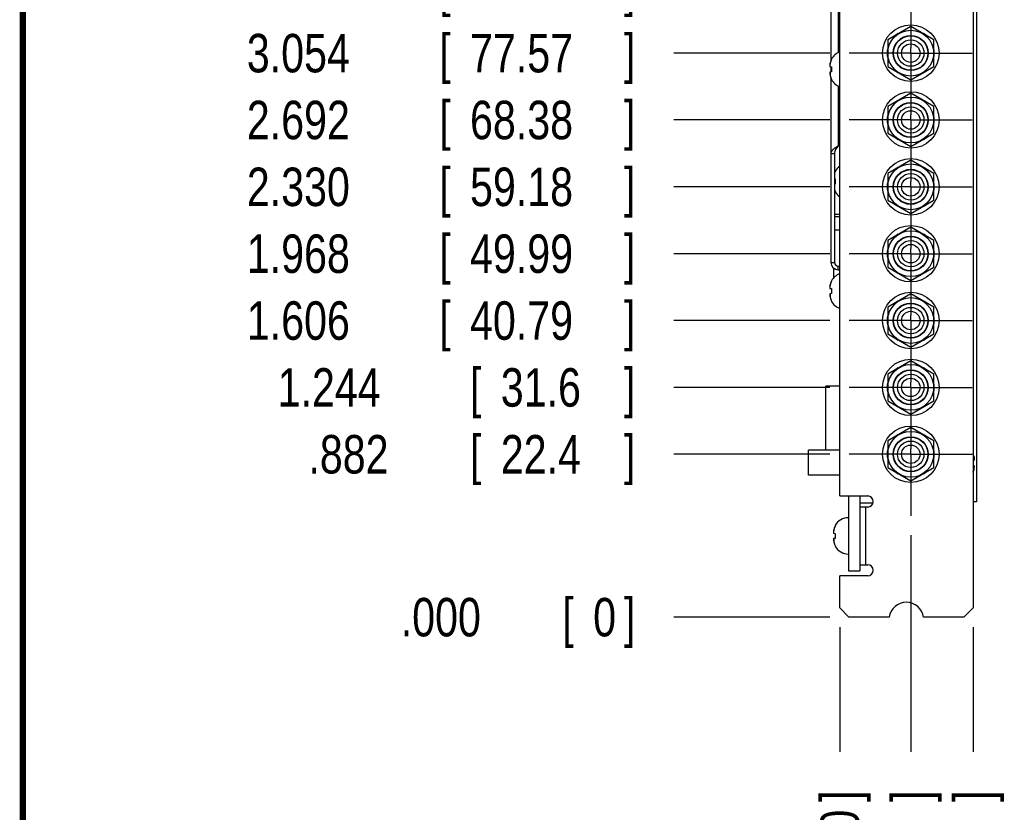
# Model space of a CAD drawing. Header units: inches. Extents: x 0.2 to 16.8, y 0.1 to 10.8.
# Tile 2 of 21: x 0.2 to 3.4, y 3.2 to 5.8. Entities that reach past the tile are written whole.
import ezdxf

# ---------------------------------------------------------------- set-up
doc = ezdxf.new("R2010")
doc.units = ezdxf.units.IN
doc.header["$LTSCALE"] = 0.935
doc.header["$MEASUREMENT"] = 0
doc.linetypes.add('CENTER', pattern=[0.6, 0.375, -0.075, 0.075, -0.075])
doc.layers.get('0').update_dxf_attribs({"linetype": 'CONTINUOUS'})
doc.layers.add('DEFAULT_1', color=7, linetype='CENTER')
doc.layers.add('DIMENSIONS', color=7, linetype='CONTINUOUS')
doc.styles.get("Standard").update_dxf_attribs({"font": 'txt', "width": 0.8})
doc.dimstyles.new('DIMSTYLE_1', dxfattribs={"dimtxt": 0.125, "dimasz": 0.18, "dimexe": 0.18, "dimexo": 0.0625, "dimgap": 0.09, "dimtad": 0, "dimtih": 1, "dimtoh": 1, "dimdec": 3, "dimlfac": 1.666667, "dimzin": 4, "dimdsep": 46, "dimtxsty": 'STANDARD', "dimblk": '_FILLED', "dimblk1": '_FILLED', "dimblk2": '_FILLED', "dimcen": 0.09, "dimadec": 0, "dimazin": 0, "dimtp": 0.001, "dimtm": 0.001, "dimtfac": 1, "dimtdec": 3, "dimtofl": 0, "dimtmove": 0, "dimatfit": 3, "dimldrblk": '_FILLED', "dimfxl": 1, "dimtolj": 1, "dimtzin": 4, "dimarcsym": 0})

# ---------------------------------------------------------------- blocks, each defined once
blk = doc.blocks.new('*D0')
at = {"layer": 'DIMENSIONS', "color": 2, "linetype": 'CONTINUOUS'}
blk.add_line((2.8721, 4.359), (2.3654, 4.359), dxfattribs=at)
at = {"layer": 'DIMENSIONS', "color": 2, "linetype": 'CONTINUOUS', "width": 0.8}
for s, p in [('.882', (1.1779, 4.2965)), ('[', (1.7029, 4.2965)), ('22.4', (1.8029, 4.2965)), (']', (2.2029, 4.2965))]:
    blk.add_text(s, height=0.125, dxfattribs=at).set_placement(p)
blk = doc.blocks.new('_FILLED')
at = {"color": 0, "linetype": 'BYBLOCK'}
blk.add_solid([(0, 0), (-1, 0.174), (-1, -0.174)], dxfattribs=at)
blk = doc.blocks.new('*D1')
at = {"layer": 'DIMENSIONS', "color": 2, "linetype": 'CONTINUOUS'}
blk.add_line((2.8721, 4.5762), (2.3654, 4.5762), dxfattribs=at)
at = {"layer": 'DIMENSIONS', "color": 2, "linetype": 'CONTINUOUS', "width": 0.8}
for s, p in [('1.244', (1.0779, 4.5137)), ('[', (1.7029, 4.5137)), ('31.6', (1.8029, 4.5137)), (']', (2.2029, 4.5137))]:
    blk.add_text(s, height=0.125, dxfattribs=at).set_placement(p)
blk = doc.blocks.new('*D2')
at = {"layer": 'DIMENSIONS', "color": 2, "linetype": 'CONTINUOUS'}
blk.add_line((2.8721, 4.7934), (2.3654, 4.7934), dxfattribs=at)
at = {"layer": 'DIMENSIONS', "color": 2, "linetype": 'CONTINUOUS', "width": 0.8}
for s, p in [('[', (1.6029, 4.7309)), (']', (2.2029, 4.7309)), ('1.606', (0.9779, 4.7309)), ('40.79', (1.7029, 4.7309))]:
    blk.add_text(s, height=0.125, dxfattribs=at).set_placement(p)
blk = doc.blocks.new('*D3')
at = {"layer": 'DIMENSIONS', "color": 2, "linetype": 'CONTINUOUS'}
blk.add_line((2.8721, 5.0106), (2.3654, 5.0106), dxfattribs=at)
at = {"layer": 'DIMENSIONS', "color": 2, "linetype": 'CONTINUOUS', "width": 0.8}
for s, p in [('1.968', (0.9779, 4.9481)), ('[', (1.6029, 4.9481)), ('49.99', (1.7029, 4.9481)), (']', (2.2029, 4.9481))]:
    blk.add_text(s, height=0.125, dxfattribs=at).set_placement(p)
blk = doc.blocks.new('*D4')
at = {"layer": 'DIMENSIONS', "color": 2, "linetype": 'CONTINUOUS'}
blk.add_line((2.8721, 5.2278), (2.3654, 5.2278), dxfattribs=at)
at = {"layer": 'DIMENSIONS', "color": 2, "linetype": 'CONTINUOUS', "width": 0.8}
for s, p in [('2.330', (0.9779, 5.1653)), ('[', (1.6029, 5.1653)), ('59.18', (1.7029, 5.1653)), (']', (2.2029, 5.1653))]:
    blk.add_text(s, height=0.125, dxfattribs=at).set_placement(p)
blk = doc.blocks.new('*D5')
at = {"layer": 'DIMENSIONS', "color": 2, "linetype": 'CONTINUOUS'}
blk.add_line((2.8721, 5.445), (2.3654, 5.445), dxfattribs=at)
at = {"layer": 'DIMENSIONS', "color": 2, "linetype": 'CONTINUOUS', "width": 0.8}
for s, p in [('2.692', (0.9779, 5.3825)), ('[', (1.6029, 5.3825)), ('68.38', (1.7029, 5.3825)), (']', (2.2029, 5.3825))]:
    blk.add_text(s, height=0.125, dxfattribs=at).set_placement(p)
blk = doc.blocks.new('*D6')
at = {"layer": 'DIMENSIONS', "color": 2, "linetype": 'CONTINUOUS'}
blk.add_line((2.8721, 5.6622), (2.3654, 5.6622), dxfattribs=at)
at = {"layer": 'DIMENSIONS', "color": 2, "linetype": 'CONTINUOUS', "width": 0.8}
for s, p in [('3.054', (0.9779, 5.5997)), ('[', (1.6029, 5.5997)), (']', (2.2029, 5.5997)), ('77.57', (1.7029, 5.5997))]:
    blk.add_text(s, height=0.125, dxfattribs=at).set_placement(p)
blk = doc.blocks.new('*D7')
at = {"layer": 'DIMENSIONS', "color": 2, "linetype": 'CONTINUOUS'}
blk.add_line((2.8721, 5.8794), (2.3654, 5.8794), dxfattribs=at)
at = {"layer": 'DIMENSIONS', "color": 2, "linetype": 'CONTINUOUS', "width": 0.8}
for s, p in [('[', (1.6029, 5.8169)), (']', (2.2029, 5.8169)), ('3.416', (0.9779, 5.8169)), ('86.77', (1.7029, 5.8169))]:
    blk.add_text(s, height=0.125, dxfattribs=at).set_placement(p)
blk = doc.blocks.new('*D8')
at = {"layer": 'DIMENSIONS', "color": 2, "linetype": 'CONTINUOUS'}
blk.add_line((2.8721, 6.0966), (2.3654, 6.0966), dxfattribs=at)
at = {"layer": 'DIMENSIONS', "color": 2, "linetype": 'CONTINUOUS', "width": 0.8}
for s, p in [('3.778', (0.9779, 6.0341)), ('[', (1.6029, 6.0341)), ('95.96', (1.7029, 6.0341)), (']', (2.2029, 6.0341))]:
    blk.add_text(s, height=0.125, dxfattribs=at).set_placement(p)
blk = doc.blocks.new('*D9')
at = {"layer": 'DIMENSIONS', "color": 2, "linetype": 'CONTINUOUS'}
blk.add_line((2.8712, 3.8298), (2.3654, 3.8298), dxfattribs=at)
at = {"layer": 'DIMENSIONS', "color": 2, "linetype": 'CONTINUOUS', "width": 0.8}
for s, p in [('[', (2.0029, 3.7673)), (']', (2.2029, 3.7673)), ('.000', (1.4779, 3.7673)), ('0', (2.1029, 3.7673))]:
    blk.add_text(s, height=0.125, dxfattribs=at).set_placement(p)
blk = doc.blocks.new('*D10')
at = {"layer": 'DIMENSIONS', "color": 2, "linetype": 'CONTINUOUS'}
blk.add_line((3.1346, 4.0965), (3.1346, 3.3923), dxfattribs=at)
at = {"layer": 'DIMENSIONS', "color": 2, "linetype": 'CONTINUOUS', "width": 0.8}
for s, p in [(']', (3.1971, 3.2298)), ('9.77', (3.1971, 2.8298)), ('[', (3.1971, 2.7298)), ('.385', (3.1971, 2.2048)), ('9X ', (3.1971, 1.9048))]:
    blk.add_text(s, height=0.125, rotation=90, dxfattribs=at).set_placement(p)
blk = doc.blocks.new('*D11')
at = {"layer": 'DIMENSIONS', "color": 2, "linetype": 'CONTINUOUS'}
blk.add_line((3.3369, 3.7973), (3.3369, 3.3923), dxfattribs=at)
at = {"layer": 'DIMENSIONS', "color": 2, "linetype": 'CONTINUOUS', "width": 0.8}
for s, p in [(']', (3.3994, 3.2298)), ('18.34', (3.3994, 2.7298)), ('[', (3.3994, 2.6298)), ('.722', (3.3994, 2.1048))]:
    blk.add_text(s, height=0.125, rotation=90, dxfattribs=at).set_placement(p)
blk = doc.blocks.new('*D12')
at = {"layer": 'DIMENSIONS', "color": 2, "linetype": 'CONTINUOUS'}
blk.add_line((2.9037, 3.7973), (2.9037, 3.3923), dxfattribs=at)
at = {"layer": 'DIMENSIONS', "color": 2, "linetype": 'CONTINUOUS', "width": 0.8}
for s, p in [(']', (2.9662, 3.2298)), ('0', (2.9662, 3.1298)), ('[', (2.9662, 3.0298)), ('.000', (2.9662, 2.5048))]:
    blk.add_text(s, height=0.125, rotation=90, dxfattribs=at).set_placement(p)

msp = doc.modelspace()

# ---------------------------------------------------------------- linework, layer by layer
at = {"color": 7, "linetype": 'CONTINUOUS'}
for p, q in [((3.34834, 6.49983), (3.34834, 4.20483)), ((2.87494, 6.23103), (2.87494, 5.6365)), ((3.13462, 5.74884), (3.05962, 5.70553)), ((3.09318, 5.72491), (3.0922, 5.7259)), ((3.20962, 5.70553), (3.13462, 5.74884)), ((3.17704, 5.7259), (3.17605, 5.72491)), ((3.05962, 5.70553), (3.05962, 5.61893)), ((3.20962, 5.61893), (3.20962, 5.70553)), ((2.87723, 5.64281), (2.87723, 5.64179)), ((2.87208, 5.61826), (2.87723, 5.61761)), ((2.87723, 5.60125), (2.87208, 5.6006)), ((2.87494, 5.6179), (2.87494, 5.60096)), ((2.87723, 5.61761), (2.87723, 5.60125)), ((3.05962, 5.61893), (3.13462, 5.57563)), ((3.0922, 5.59857), (3.09318, 5.59955)), ((3.13462, 5.57563), (3.20962, 5.61893)), ((3.17605, 5.59955), (3.17704, 5.59857)), ((2.87494, 5.58236), (2.87494, 4.98243)), ((2.87723, 5.57708), (2.87723, 5.57606)), ((3.13462, 5.53164), (3.05962, 5.48833)), ((3.09318, 5.50771), (3.0922, 5.5087)), ((3.20962, 5.48833), (3.13462, 5.53164)), ((3.17704, 5.5087), (3.17605, 5.50771)), ((3.05962, 5.48833), (3.05962, 5.40173)), ((3.20962, 5.40173), (3.20962, 5.48833)), ((3.05962, 5.40173), (3.13462, 5.35843)), ((3.0922, 5.38137), (3.09318, 5.38235)), ((3.13462, 5.35843), (3.20962, 5.40173)), ((3.17605, 5.38235), (3.17704, 5.38137)), ((2.90374, 5.36608), (2.89894, 5.36128)), ((2.87494, 5.33643), (2.88694, 5.33643)), ((3.13462, 5.31444), (3.05962, 5.27113)), ((3.20962, 5.27113), (3.13462, 5.31444)), ((2.88923, 5.27861), (2.88923, 5.27759)), ((3.09318, 5.29051), (3.0922, 5.2915)), ((3.17704, 5.2915), (3.17605, 5.29051)), ((2.88694, 5.2537), (2.88923, 5.25341)), ((2.88923, 5.25341), (2.88923, 5.23705)), ((3.05962, 5.27113), (3.05962, 5.18453)), ((3.20962, 5.18453), (3.20962, 5.27113)), ((2.88923, 5.23705), (2.88694, 5.23676)), ((2.88923, 5.21288), (2.88923, 5.21186)), ((3.05962, 5.18453), (3.13462, 5.14123)), ((3.13462, 5.14123), (3.20962, 5.18453)), ((3.0922, 5.16417), (3.09318, 5.16515)), ((3.17605, 5.16515), (3.17704, 5.16417)), ((2.90359, 5.13813), (2.88694, 5.13813)), ((2.90359, 5.13033), (2.88694, 5.13033)), ((2.90359, 5.08743), (2.88694, 5.08743)), ((3.13462, 5.09724), (3.05962, 5.05393)), ((3.20962, 5.05393), (3.13462, 5.09724)), ((3.05962, 5.05393), (3.05962, 4.96733)), ((3.09318, 5.07331), (3.0922, 5.0743)), ((3.17704, 5.0743), (3.17605, 5.07331)), ((3.20962, 4.96733), (3.20962, 5.05393)), ((2.87494, 4.98243), (2.88694, 4.98243)), ((2.88454, 4.93276), (2.88454, 4.96331)), ((2.88514, 4.93338), (2.88514, 4.96286)), ((2.89029, 4.96023), (2.88514, 4.96023)), ((2.89894, 4.95843), (2.89894, 4.97043)), ((2.89894, 4.95843), (2.90374, 4.95843)), ((3.05962, 4.96733), (3.13462, 4.92403)), ((3.13462, 4.92403), (3.20962, 4.96733)), ((3.0922, 4.94697), (3.09318, 4.94795)), ((3.17605, 4.94795), (3.17704, 4.94697)), ((2.87208, 4.89796), (2.87723, 4.89731)), ((2.87723, 4.92251), (2.87723, 4.92149)), ((2.87723, 4.89731), (2.87723, 4.88095)), ((2.87723, 4.88095), (2.87208, 4.8803)), ((3.13462, 4.88004), (3.05962, 4.83673)), ((3.20962, 4.83673), (3.13462, 4.88004)), ((2.87723, 4.85678), (2.87723, 4.85576)), ((3.05962, 4.83673), (3.05962, 4.75013)), ((3.09318, 4.85611), (3.0922, 4.8571)), ((3.17704, 4.8571), (3.17605, 4.85611)), ((3.20962, 4.75013), (3.20962, 4.83673)), ((3.05962, 4.75013), (3.13462, 4.70683)), ((3.13462, 4.70683), (3.20962, 4.75013)), ((3.0922, 4.72977), (3.09318, 4.73075)), ((3.17605, 4.73075), (3.17704, 4.72977)), ((3.13462, 4.66284), (3.05962, 4.61953)), ((3.09318, 4.63891), (3.0922, 4.6399)), ((3.20962, 4.61953), (3.13462, 4.66284)), ((3.17704, 4.6399), (3.17605, 4.63891)), ((3.05962, 4.61953), (3.05962, 4.53293)), ((3.20962, 4.53293), (3.20962, 4.61953)), ((2.90374, 4.57983), (2.85874, 4.57983)), ((2.85874, 4.37193), (2.85874, 4.57983)), ((3.05962, 4.53293), (3.13462, 4.48963)), ((3.0922, 4.51257), (3.09318, 4.51355)), ((3.13462, 4.48963), (3.20962, 4.53293)), ((3.17605, 4.51355), (3.17704, 4.51257)), ((3.13462, 4.44564), (3.05962, 4.40233)), ((3.09318, 4.42171), (3.0922, 4.4227)), ((3.20962, 4.40233), (3.13462, 4.44564)), ((3.17704, 4.4227), (3.17605, 4.42171)), ((3.05962, 4.40233), (3.05962, 4.31573)), ((3.20962, 4.31573), (3.20962, 4.40233)), ((2.90374, 4.37193), (2.80294, 4.37193)), ((2.80294, 4.29093), (2.80294, 4.37193)), ((3.33694, 4.33917), (3.34087, 4.33966)), ((3.34087, 4.322), (3.33694, 4.3225)), ((2.90374, 4.29093), (2.80294, 4.29093)), ((3.05962, 4.31573), (3.13462, 4.27243)), ((3.0922, 4.29537), (3.09318, 4.29635)), ((3.13462, 4.27243), (3.20962, 4.31573)), ((3.17605, 4.29635), (3.17704, 4.29537)), ((2.93194, 4.22343), (2.93194, 3.97983)), ((2.96914, 4.22343), (2.96914, 4.18743)), ((2.96914, 4.20153), (3.01208, 4.20153)), ((3.34834, 4.20483), (3.33694, 4.20483)), ((2.88923, 4.12721), (2.88923, 4.12619)), ((2.88408, 4.10266), (2.88923, 4.10201)), ((2.88923, 4.10201), (2.88923, 4.09383)), ((2.88923, 4.08565), (2.88408, 4.085)), ((2.88923, 4.09383), (2.88923, 4.08565)), ((2.88923, 4.06148), (2.88923, 4.06046)), ((2.96914, 4.00023), (2.96914, 3.97983)), ((2.93194, 3.97983), (2.96914, 3.97983))]:
    msp.add_line(p, q, dxfattribs=at)
at = {"color": 3, "linetype": 'CONTINUOUS'}
for p, q in [((2.90374, 4.22343), (2.90374, 6.20223)), ((3.33694, 6.18363), (3.33694, 3.85983)), ((2.88694, 5.33643), (2.88694, 4.98243)), ((2.89894, 4.97043), (2.90374, 4.97043)), ((2.90374, 4.22343), (2.99464, 4.22343)), ((2.99464, 4.18743), (2.96914, 4.18743)), ((2.96914, 4.18743), (2.96914, 4.00023)), ((2.96914, 4.00023), (2.99464, 4.00023)), ((2.99464, 3.96423), (2.90374, 3.96423)), ((2.90374, 3.85983), (2.90374, 3.96423)), ((2.90374, 3.85983), (2.93374, 3.82983)), ((3.30694, 3.82983), (3.33694, 3.85983)), ((3.06463, 3.82983), (2.93374, 3.82983)), ((3.30694, 3.82983), (3.17604, 3.82983))]:
    msp.add_line(p, q, dxfattribs=at)
at = {"color": 9, "linetype": 'CONTINUOUS'}
for p, q in [((2.89894, 5.85758), (2.89894, 5.66368)), ((2.87291, 5.61816), (2.87291, 5.62955)), ((2.87291, 5.60071), (2.87291, 5.58931)), ((2.89894, 5.55518), (2.89894, 5.36128)), ((2.87291, 4.89786), (2.87291, 4.90925)), ((2.87291, 4.88041), (2.87291, 4.86901)), ((3.34004, 4.35095), (3.34004, 4.33956)), ((3.34004, 4.31071), (3.34004, 4.32211)), ((2.98714, 4.18743), (2.98714, 4.00023)), ((2.88491, 4.10256), (2.88491, 4.11395)), ((2.88491, 4.08511), (2.88491, 4.07371))]:
    msp.add_line(p, q, dxfattribs=at)
at = {"color": 7, "linetype": 'CONTINUOUS', "const_width": 0.02}
msp.add_lwpolyline([(0.25, 10.75859), (0.25, 0.25859)], dxfattribs=at)
at = {"color": 7, "linetype": 'CONTINUOUS'}
for centre, radius in [((3.13462, 5.66223), 0.0918), ((3.13462, 5.66223), 0.0744), ((3.13462, 5.66223), 0.057), ((3.13462, 5.66223), 0.0558), ((3.13462, 5.66223), 0.0429), ((3.13462, 5.66223), 0.03), ((3.13462, 5.44503), 0.0918), ((3.13462, 5.44503), 0.0744), ((3.13462, 5.44503), 0.057), ((3.13462, 5.44503), 0.0558), ((3.13462, 5.44503), 0.0429), ((3.13462, 5.44503), 0.03), ((3.13462, 5.22783), 0.0918), ((3.13462, 5.22783), 0.0744), ((3.13462, 5.22783), 0.057), ((3.13462, 5.22783), 0.0558), ((3.13462, 5.22783), 0.0429), ((3.13462, 5.22783), 0.03), ((3.13462, 5.01063), 0.0918), ((3.13462, 5.01063), 0.0744), ((3.13462, 5.01063), 0.057), ((3.13462, 5.01063), 0.0558), ((3.13462, 5.01063), 0.0429), ((3.13462, 5.01063), 0.03), ((3.13462, 4.79343), 0.0918), ((3.13462, 4.79343), 0.0744), ((3.13462, 4.79343), 0.057), ((3.13462, 4.79343), 0.0558), ((3.13462, 4.79343), 0.0429), ((3.13462, 4.79343), 0.03), ((3.13462, 4.57623), 0.0918), ((3.13462, 4.57623), 0.0744), ((3.13462, 4.57623), 0.057), ((3.13462, 4.57623), 0.0558), ((3.13462, 4.57623), 0.0429), ((3.13462, 4.57623), 0.03), ((3.13462, 4.35903), 0.0918), ((3.13462, 4.35903), 0.0744), ((3.13462, 4.35903), 0.057), ((3.13462, 4.35903), 0.0558), ((3.13462, 4.35903), 0.0429), ((3.13462, 4.35903), 0.03)]:
    msp.add_circle(centre, radius, dxfattribs=at)
for centre, radius, start, end in [((3.13462, 5.66223), 0.0765, 123.6764, 131.33075), ((3.13462, 5.66223), 0.0765, 48.66925, 56.3236), ((2.91994, 5.62014), 0.04835, 109.59073, 152.04504), ((3.13462, 5.66223), 0.0765, 168.6764, 191.3236), ((3.13462, 5.66223), 0.0765, 348.6764, 11.3236), ((3.13462, 5.66223), 0.0765, 228.66925, 236.3236), ((3.13462, 5.66223), 0.0765, 303.6764, 311.33075), ((2.91994, 5.59872), 0.04835, 207.95496, 250.40927), ((3.13462, 5.44503), 0.0765, 123.6764, 131.33075), ((3.13462, 5.44503), 0.0765, 48.66925, 56.3236), ((3.13462, 5.44503), 0.0765, 168.6764, 191.3236), ((3.13462, 5.44503), 0.0765, 348.6764, 11.3236), ((3.13462, 5.44503), 0.0765, 228.66925, 236.3236), ((3.13462, 5.44503), 0.0765, 303.6764, 311.33075), ((2.93194, 5.25594), 0.04835, 125.70956, 152.04504), ((3.13462, 5.22783), 0.0765, 123.6764, 131.33075), ((3.13462, 5.22783), 0.0765, 48.66925, 56.3236), ((3.13462, 5.22783), 0.0765, 168.6764, 191.3236), ((3.13462, 5.22783), 0.0765, 348.6764, 11.3236), ((2.93194, 5.23452), 0.04835, 207.95496, 234.29044), ((3.13462, 5.22783), 0.0765, 228.66925, 236.3236), ((3.13462, 5.22783), 0.0765, 303.6764, 311.33075), ((3.13462, 5.01063), 0.0765, 123.6764, 131.33075), ((3.13462, 5.01063), 0.0765, 48.66925, 56.3236), ((3.13462, 5.01063), 0.0765, 168.6764, 191.3236), ((3.13462, 5.01063), 0.0765, 348.6764, 11.3236), ((2.89894, 4.98243), 0.024, 180, 270), ((2.91994, 4.89984), 0.04835, 109.59073, 152.04504), ((3.13462, 5.01063), 0.0765, 228.66925, 236.3236), ((3.13462, 5.01063), 0.0765, 303.6764, 311.33075), ((2.91994, 4.87842), 0.04835, 207.95496, 250.40927), ((3.13462, 4.79343), 0.0765, 123.6764, 131.33075), ((3.13462, 4.79343), 0.0765, 48.66925, 56.3236), ((3.13462, 4.79343), 0.0765, 168.6764, 191.3236), ((3.13462, 4.79343), 0.0765, 348.6764, 11.3236), ((3.13462, 4.79343), 0.0765, 228.66925, 236.3236), ((3.13462, 4.79343), 0.0765, 303.6764, 311.33075), ((3.13462, 4.57623), 0.0765, 123.6764, 131.33075), ((3.13462, 4.57623), 0.0765, 48.66925, 56.3236), ((3.13462, 4.57623), 0.0765, 168.6764, 191.3236), ((3.13462, 4.57623), 0.0765, 348.6764, 11.3236), ((3.13462, 4.57623), 0.0765, 228.66925, 236.3236), ((3.13462, 4.57623), 0.0765, 303.6764, 311.33075), ((3.13462, 4.35903), 0.0765, 123.6764, 131.33075), ((3.13462, 4.35903), 0.0765, 48.66925, 56.3236), ((3.13462, 4.35903), 0.0765, 168.6764, 191.3236), ((3.13462, 4.35903), 0.0765, 348.6764, 11.3236), ((3.13462, 4.35903), 0.0765, 228.66925, 236.3236), ((3.13462, 4.35903), 0.0765, 303.6764, 311.33075), ((2.93194, 4.10454), 0.04835, 90, 152.04504), ((2.93194, 4.08312), 0.04835, 207.95496, 270)]:
    msp.add_arc(centre, radius, start, end, dxfattribs=at)
at = {"color": 3, "linetype": 'CONTINUOUS'}
for centre, radius, start, end in [((2.89894, 4.98243), 0.012, 180, 270), ((2.99464, 4.20543), 0.018, 270, 90), ((2.99464, 3.98223), 0.018, 270, 90), ((3.12034, 3.82203), 0.05625, 7.9707, 172.0293)]:
    msp.add_arc(centre, radius, start, end, dxfattribs=at)
at = {"color": 7, "linetype": 'CONTINUOUS'}
for points in [[(2.87291, 5.62955), (2.8728, 5.62903), (2.87269, 5.62851), (2.87259, 5.62799)], [(2.87339, 5.63157), (2.87322, 5.6309), (2.87306, 5.63023), (2.87291, 5.62955)], [(2.87355, 5.63217), (2.87349, 5.63197), (2.87344, 5.63177), (2.87339, 5.63157)], [(2.87401, 5.63378), (2.87385, 5.63325), (2.87369, 5.63271), (2.87355, 5.63217)], [(2.8743, 5.63468), (2.8742, 5.63438), (2.8741, 5.63408), (2.87401, 5.63378)], [(2.87483, 5.63623), (2.87464, 5.63572), (2.87447, 5.6352), (2.8743, 5.63468)], [(2.8759, 5.63893), (2.8757, 5.63847), (2.87551, 5.638), (2.87532, 5.63753)], [(2.87178, 5.62194), (2.87176, 5.62157), (2.87174, 5.62121), (2.87172, 5.62084)], [(2.87172, 5.59802), (2.87174, 5.59766), (2.87176, 5.59729), (2.87178, 5.59693)], [(2.87181, 5.6224), (2.8718, 5.62225), (2.87179, 5.62209), (2.87178, 5.62194)], [(2.87187, 5.62304), (2.87185, 5.62283), (2.87183, 5.62261), (2.87181, 5.6224)], [(2.87192, 5.62366), (2.8719, 5.62346), (2.87188, 5.62325), (2.87187, 5.62304)], [(2.87197, 5.62415), (2.87195, 5.62399), (2.87193, 5.62382), (2.87192, 5.62366)], [(2.87208, 5.62525), (2.87204, 5.62489), (2.872, 5.62452), (2.87197, 5.62415)], [(2.87231, 5.62656), (2.87223, 5.62613), (2.87216, 5.62569), (2.87208, 5.62525)], [(2.87236, 5.62684), (2.87235, 5.62674), (2.87233, 5.62665), (2.87231, 5.62656)], [(2.87259, 5.62799), (2.87251, 5.62761), (2.87244, 5.62722), (2.87236, 5.62684)], [(2.87178, 5.59693), (2.87179, 5.59677), (2.8718, 5.59662), (2.87181, 5.59647)], [(2.87181, 5.59647), (2.87183, 5.59625), (2.87185, 5.59604), (2.87187, 5.59582)], [(2.87187, 5.59582), (2.87188, 5.59562), (2.8719, 5.59541), (2.87192, 5.59521)], [(2.87192, 5.59521), (2.87193, 5.59504), (2.87195, 5.59488), (2.87197, 5.59472)], [(2.87197, 5.59472), (2.872, 5.59435), (2.87204, 5.59398), (2.87208, 5.59361)], [(2.87208, 5.59361), (2.87216, 5.59318), (2.87223, 5.59274), (2.87231, 5.5923)], [(2.87231, 5.5923), (2.87233, 5.59221), (2.87235, 5.59212), (2.87236, 5.59203)], [(2.87236, 5.59203), (2.87244, 5.59165), (2.87251, 5.59126), (2.87259, 5.59088)], [(2.87259, 5.59088), (2.87269, 5.59036), (2.8728, 5.58983), (2.87291, 5.58931)], [(2.87291, 5.58931), (2.87306, 5.58864), (2.87322, 5.58797), (2.87339, 5.5873)], [(2.87339, 5.5873), (2.87344, 5.5871), (2.87349, 5.5869), (2.87355, 5.5867)], [(2.87355, 5.5867), (2.87369, 5.58616), (2.87385, 5.58562), (2.87401, 5.58509)], [(2.87401, 5.58509), (2.8741, 5.58478), (2.8742, 5.58448), (2.8743, 5.58418)], [(2.87483, 5.58263), (2.87499, 5.5822), (2.87515, 5.58177), (2.87532, 5.58133)], [(2.8759, 5.57993), (2.87631, 5.57897), (2.87676, 5.57802), (2.87723, 5.57708)], [(2.88732, 5.27333), (2.88719, 5.27299), (2.88706, 5.27265), (2.88693, 5.27231)], [(2.8879, 5.27473), (2.8877, 5.27427), (2.88751, 5.2738), (2.88732, 5.27333)], [(2.88693, 5.21816), (2.88706, 5.21782), (2.88719, 5.21748), (2.88732, 5.21713)], [(2.8879, 5.21573), (2.88831, 5.21477), (2.88876, 5.21382), (2.88923, 5.21288)], [(2.87178, 4.90164), (2.87176, 4.90127), (2.87174, 4.90091), (2.87172, 4.90054)], [(2.87181, 4.9021), (2.8718, 4.90195), (2.87179, 4.90179), (2.87178, 4.90164)], [(2.87187, 4.90274), (2.87185, 4.90253), (2.87183, 4.90231), (2.87181, 4.9021)], [(2.87192, 4.90336), (2.8719, 4.90316), (2.87188, 4.90295), (2.87187, 4.90274)], [(2.87197, 4.90385), (2.87195, 4.90369), (2.87193, 4.90352), (2.87192, 4.90336)], [(2.87208, 4.90495), (2.87204, 4.90459), (2.872, 4.90422), (2.87197, 4.90385)], [(2.87231, 4.90626), (2.87223, 4.90583), (2.87216, 4.90539), (2.87208, 4.90495)], [(2.87236, 4.90654), (2.87235, 4.90644), (2.87233, 4.90635), (2.87231, 4.90626)], [(2.87259, 4.90769), (2.87251, 4.90731), (2.87244, 4.90692), (2.87236, 4.90654)], [(2.87291, 4.90925), (2.8728, 4.90873), (2.87269, 4.90821), (2.87259, 4.90769)], [(2.87339, 4.91127), (2.87322, 4.9106), (2.87306, 4.90993), (2.87291, 4.90925)], [(2.87355, 4.91187), (2.87349, 4.91167), (2.87344, 4.91147), (2.87339, 4.91127)], [(2.87401, 4.91348), (2.87385, 4.91295), (2.87369, 4.91241), (2.87355, 4.91187)], [(2.8743, 4.91438), (2.8742, 4.91408), (2.8741, 4.91378), (2.87401, 4.91348)], [(2.87483, 4.91593), (2.87464, 4.91542), (2.87447, 4.9149), (2.8743, 4.91438)], [(2.8759, 4.91863), (2.8757, 4.91817), (2.87551, 4.9177), (2.87532, 4.91723)], [(2.87172, 4.87772), (2.87174, 4.87736), (2.87176, 4.87699), (2.87178, 4.87663)], [(2.87178, 4.87663), (2.87179, 4.87647), (2.8718, 4.87632), (2.87181, 4.87617)], [(2.87181, 4.87617), (2.87183, 4.87595), (2.87185, 4.87574), (2.87187, 4.87552)], [(2.87187, 4.87552), (2.87188, 4.87532), (2.8719, 4.87511), (2.87192, 4.87491)], [(2.87192, 4.87491), (2.87193, 4.87474), (2.87195, 4.87458), (2.87197, 4.87442)], [(2.87197, 4.87442), (2.872, 4.87405), (2.87204, 4.87368), (2.87208, 4.87331)], [(2.87208, 4.87331), (2.87216, 4.87288), (2.87223, 4.87244), (2.87231, 4.872)], [(2.87231, 4.872), (2.87233, 4.87191), (2.87235, 4.87182), (2.87236, 4.87173)], [(2.87236, 4.87173), (2.87244, 4.87135), (2.87251, 4.87096), (2.87259, 4.87058)], [(2.87259, 4.87058), (2.87269, 4.87006), (2.8728, 4.86953), (2.87291, 4.86901)], [(2.87291, 4.86901), (2.87306, 4.86834), (2.87322, 4.86767), (2.87339, 4.867)], [(2.87339, 4.867), (2.87344, 4.8668), (2.87349, 4.8666), (2.87355, 4.8664)], [(2.87355, 4.8664), (2.87369, 4.86586), (2.87385, 4.86532), (2.87401, 4.86479)], [(2.87401, 4.86479), (2.8741, 4.86448), (2.8742, 4.86418), (2.8743, 4.86388)], [(2.87483, 4.86233), (2.87499, 4.8619), (2.87515, 4.86147), (2.87532, 4.86103)], [(2.8759, 4.85963), (2.87631, 4.85867), (2.87676, 4.85772), (2.87723, 4.85678)], [(3.33705, 4.36033), (3.33702, 4.36042), (3.33698, 4.3605), (3.33694, 4.36059)], [(3.33812, 4.35763), (3.33796, 4.35807), (3.3378, 4.3585), (3.33763, 4.35893)], [(3.33894, 4.35518), (3.33885, 4.35548), (3.33875, 4.35578), (3.33866, 4.35608)], [(3.33941, 4.35357), (3.33926, 4.35411), (3.3391, 4.35465), (3.33894, 4.35518)], [(3.33956, 4.35297), (3.33951, 4.35317), (3.33946, 4.35337), (3.33941, 4.35357)], [(3.33956, 4.35297), (3.33974, 4.3523), (3.3399, 4.35163), (3.34004, 4.35095)], [(3.34037, 4.34939), (3.34026, 4.34991), (3.34016, 4.35043), (3.34004, 4.35095)], [(3.34059, 4.34824), (3.34052, 4.34862), (3.34044, 4.34901), (3.34037, 4.34939)], [(3.34064, 4.34796), (3.34062, 4.34805), (3.34061, 4.34814), (3.34059, 4.34824)], [(3.34087, 4.34665), (3.3408, 4.34709), (3.34072, 4.34753), (3.34064, 4.34796)], [(3.34099, 4.34555), (3.34095, 4.34592), (3.34091, 4.34629), (3.34087, 4.34665)], [(3.34103, 4.34506), (3.34102, 4.34522), (3.341, 4.34539), (3.34099, 4.34555)], [(3.34109, 4.34444), (3.34107, 4.34465), (3.34105, 4.34486), (3.34103, 4.34506)], [(3.34114, 4.3438), (3.34112, 4.34401), (3.34111, 4.34423), (3.34109, 4.34444)], [(3.34117, 4.34334), (3.34116, 4.34349), (3.34115, 4.34365), (3.34114, 4.3438)], [(3.34114, 4.31787), (3.34115, 4.31802), (3.34116, 4.31817), (3.34117, 4.31833)], [(3.34123, 4.34224), (3.34122, 4.34261), (3.34119, 4.34297), (3.34117, 4.34334)], [(3.34117, 4.31833), (3.34119, 4.31869), (3.34122, 4.31906), (3.34123, 4.31942)], [(3.33705, 4.30133), (3.33725, 4.3018), (3.33745, 4.30226), (3.33763, 4.30273)], [(3.33812, 4.30403), (3.33831, 4.30455), (3.33849, 4.30506), (3.33866, 4.30558)], [(3.33866, 4.30558), (3.33875, 4.30588), (3.33885, 4.30618), (3.33894, 4.30649)], [(3.33941, 4.3081), (3.33926, 4.30756), (3.3391, 4.30702), (3.33894, 4.30649)], [(3.33941, 4.3081), (3.33946, 4.3083), (3.33951, 4.3085), (3.33956, 4.3087)], [(3.34004, 4.31071), (3.3399, 4.31004), (3.33974, 4.30937), (3.33956, 4.3087)], [(3.34004, 4.31071), (3.34016, 4.31123), (3.34026, 4.31176), (3.34037, 4.31228)], [(3.34037, 4.31228), (3.34044, 4.31266), (3.34052, 4.31305), (3.34059, 4.31343)], [(3.34059, 4.31343), (3.34061, 4.31352), (3.34062, 4.31361), (3.34064, 4.3137)], [(3.34064, 4.3137), (3.34072, 4.31414), (3.3408, 4.31458), (3.34087, 4.31501)], [(3.34087, 4.31501), (3.34091, 4.31538), (3.34095, 4.31575), (3.34099, 4.31612)], [(3.34099, 4.31612), (3.341, 4.31628), (3.34102, 4.31644), (3.34103, 4.31661)], [(3.34103, 4.31661), (3.34105, 4.31681), (3.34107, 4.31702), (3.34109, 4.31722)], [(3.34109, 4.31722), (3.34111, 4.31744), (3.34112, 4.31765), (3.34114, 4.31787)], [(2.88378, 4.10634), (2.88376, 4.10597), (2.88374, 4.10561), (2.88372, 4.10524)], [(2.88381, 4.1068), (2.8838, 4.10665), (2.88379, 4.10649), (2.88378, 4.10634)], [(2.88387, 4.10744), (2.88385, 4.10723), (2.88383, 4.10701), (2.88381, 4.1068)], [(2.88392, 4.10806), (2.8839, 4.10786), (2.88388, 4.10765), (2.88387, 4.10744)], [(2.88397, 4.10855), (2.88395, 4.10839), (2.88393, 4.10822), (2.88392, 4.10806)], [(2.88408, 4.10965), (2.88404, 4.10929), (2.884, 4.10892), (2.88397, 4.10855)], [(2.88431, 4.11096), (2.88423, 4.11053), (2.88416, 4.11009), (2.88408, 4.10965)], [(2.88436, 4.11124), (2.88435, 4.11114), (2.88433, 4.11105), (2.88431, 4.11096)], [(2.88459, 4.11239), (2.88451, 4.11201), (2.88444, 4.11162), (2.88436, 4.11124)], [(2.88491, 4.11395), (2.8848, 4.11343), (2.88469, 4.11291), (2.88459, 4.11239)], [(2.88539, 4.11597), (2.88522, 4.1153), (2.88506, 4.11463), (2.88491, 4.11395)], [(2.88555, 4.11657), (2.88549, 4.11637), (2.88544, 4.11617), (2.88539, 4.11597)], [(2.88601, 4.11818), (2.88585, 4.11765), (2.88569, 4.11711), (2.88555, 4.11657)], [(2.8863, 4.11908), (2.8862, 4.11878), (2.8861, 4.11848), (2.88601, 4.11818)], [(2.88683, 4.12063), (2.88664, 4.12012), (2.88647, 4.1196), (2.8863, 4.11908)], [(2.8879, 4.12333), (2.8877, 4.12287), (2.88751, 4.1224), (2.88732, 4.12193)], [(2.88372, 4.08242), (2.88374, 4.08206), (2.88376, 4.08169), (2.88378, 4.08133)], [(2.88378, 4.08133), (2.88379, 4.08117), (2.8838, 4.08102), (2.88381, 4.08087)], [(2.88381, 4.08087), (2.88383, 4.08065), (2.88385, 4.08044), (2.88387, 4.08022)], [(2.88387, 4.08022), (2.88388, 4.08002), (2.8839, 4.07981), (2.88392, 4.07961)], [(2.88392, 4.07961), (2.88393, 4.07944), (2.88395, 4.07928), (2.88397, 4.07912)], [(2.88397, 4.07912), (2.884, 4.07875), (2.88404, 4.07838), (2.88408, 4.07801)], [(2.88408, 4.07801), (2.88416, 4.07758), (2.88423, 4.07714), (2.88431, 4.0767)], [(2.88431, 4.0767), (2.88433, 4.07661), (2.88435, 4.07652), (2.88436, 4.07643)], [(2.88436, 4.07643), (2.88444, 4.07605), (2.88451, 4.07566), (2.88459, 4.07528)], [(2.88459, 4.07528), (2.88469, 4.07476), (2.8848, 4.07423), (2.88491, 4.07371)], [(2.88491, 4.07371), (2.88506, 4.07304), (2.88522, 4.07237), (2.88539, 4.0717)], [(2.88539, 4.0717), (2.88544, 4.0715), (2.88549, 4.0713), (2.88555, 4.0711)], [(2.88555, 4.0711), (2.88569, 4.07056), (2.88585, 4.07002), (2.88601, 4.06949)], [(2.88601, 4.06949), (2.8861, 4.06918), (2.8862, 4.06888), (2.8863, 4.06858)], [(2.88683, 4.06703), (2.88699, 4.0666), (2.88715, 4.06617), (2.88732, 4.06573)], [(2.8879, 4.06433), (2.88831, 4.06337), (2.88876, 4.06242), (2.88923, 4.06148)]]:
    msp.add_open_spline(points, degree=3, dxfattribs=at)
for points, knots in [([(2.8743, 5.63468), (2.87446, 5.63519), (2.87464, 5.63571), (2.87483, 5.63622), (2.87483, 5.63623)], [0, 0, 0, 0, 0.9815702, 1, 1, 1, 1]), ([(2.87532, 5.63753), (2.87516, 5.63711), (2.87499, 5.63668), (2.87483, 5.63624), (2.87483, 5.63623)], [0, 0, 0, 0, 0.9754505, 1, 1, 1, 1]), ([(2.87532, 5.63753), (2.8755, 5.63799), (2.87569, 5.63846), (2.87589, 5.63892), (2.8759, 5.63893)], [0, 0, 0, 0, 0.9780004, 1, 1, 1, 1]), ([(2.87723, 5.64179), (2.87676, 5.64086), (2.87632, 5.63991), (2.8759, 5.63895), (2.8759, 5.63893)], [0, 0, 0, 0, 0.9883039, 1, 1, 1, 1]), ([(2.87172, 5.62084), (2.87174, 5.62063), (2.87178, 5.6202), (2.87186, 5.61955), (2.87196, 5.61891), (2.87204, 5.61848), (2.87208, 5.61826)], [0, 0, 0, 0, 0.2471039, 0.4966375, 0.7479264, 1, 1, 1, 1]), ([(2.87208, 5.6006), (2.87204, 5.60039), (2.87196, 5.59996), (2.87186, 5.59931), (2.87178, 5.59866), (2.87174, 5.59824), (2.87172, 5.59802)], [0, 0, 0, 0, 0.2532212, 0.5048005, 0.7539066, 1, 1, 1, 1]), ([(2.8743, 5.58418), (2.87446, 5.58367), (2.87464, 5.58316), (2.87483, 5.58264), (2.87483, 5.58263)], [0, 0, 0, 0, 0.9815702, 1, 1, 1, 1]), ([(2.87532, 5.58133), (2.8755, 5.58087), (2.87569, 5.58041), (2.87589, 5.57994), (2.8759, 5.57993)], [0, 0, 0, 0, 0.9780004, 1, 1, 1, 1]), ([(2.88689, 5.35297), (2.88646, 5.35264), (2.88539, 5.3518), (2.88373, 5.35045), (2.88198, 5.3489), (2.8804, 5.34735), (2.87899, 5.3458), (2.87777, 5.34425), (2.87675, 5.34269), (2.87595, 5.34113), (2.87537, 5.33957), (2.87502, 5.338), (2.87494, 5.33695), (2.87494, 5.33643)], [0, 0, 0, 0, 0.0773899, 0.193441, 0.3042052, 0.4092663, 0.5084719, 0.6018486, 0.6896151, 0.7722753, 0.8507314, 0.9261663, 1, 1, 1, 1]), ([(2.89894, 5.36128), (2.89737, 5.36025), (2.89429, 5.35822), (2.89051, 5.35563), (2.88808, 5.35386), (2.88714, 5.35315), (2.88689, 5.35297)], [0, 0, 0, 0, 0.3838207, 0.7574722, 0.9374632, 1, 1, 1, 1]), ([(2.88923, 5.27759), (2.88876, 5.27666), (2.88832, 5.27571), (2.8879, 5.27475), (2.8879, 5.27473)], [0, 0, 0, 0, 0.9883039, 1, 1, 1, 1]), ([(2.88732, 5.27333), (2.8875, 5.27379), (2.88769, 5.27426), (2.88789, 5.27472), (2.8879, 5.27473)], [0, 0, 0, 0, 0.9780004, 1, 1, 1, 1]), ([(2.88732, 5.21713), (2.8875, 5.21667), (2.88769, 5.21621), (2.88789, 5.21574), (2.8879, 5.21573)], [0, 0, 0, 0, 0.9780004, 1, 1, 1, 1]), ([(2.87172, 4.90054), (2.87174, 4.90033), (2.87178, 4.8999), (2.87186, 4.89925), (2.87196, 4.89861), (2.87204, 4.89818), (2.87208, 4.89796)], [0, 0, 0, 0, 0.2471039, 0.4966375, 0.7479264, 1, 1, 1, 1]), ([(2.8743, 4.91438), (2.87446, 4.91489), (2.87464, 4.91541), (2.87483, 4.91592), (2.87483, 4.91593)], [0, 0, 0, 0, 0.9815702, 1, 1, 1, 1]), ([(2.87532, 4.91723), (2.87516, 4.91681), (2.87499, 4.91638), (2.87483, 4.91594), (2.87483, 4.91593)], [0, 0, 0, 0, 0.9754505, 1, 1, 1, 1]), ([(2.87532, 4.91723), (2.8755, 4.91769), (2.87569, 4.91816), (2.87589, 4.91862), (2.8759, 4.91863)], [0, 0, 0, 0, 0.9780004, 1, 1, 1, 1]), ([(2.87723, 4.92149), (2.87676, 4.92056), (2.87632, 4.91961), (2.8759, 4.91865), (2.8759, 4.91863)], [0, 0, 0, 0, 0.9883039, 1, 1, 1, 1]), ([(2.87208, 4.8803), (2.87204, 4.88009), (2.87196, 4.87966), (2.87186, 4.87901), (2.87178, 4.87836), (2.87174, 4.87794), (2.87172, 4.87772)], [0, 0, 0, 0, 0.2532212, 0.5048005, 0.7539066, 1, 1, 1, 1]), ([(2.8743, 4.86388), (2.87446, 4.86337), (2.87464, 4.86286), (2.87483, 4.86234), (2.87483, 4.86233)], [0, 0, 0, 0, 0.9815702, 1, 1, 1, 1]), ([(2.87532, 4.86103), (2.8755, 4.86057), (2.87569, 4.86011), (2.87589, 4.85964), (2.8759, 4.85963)], [0, 0, 0, 0, 0.9780004, 1, 1, 1, 1]), ([(3.33763, 4.35893), (3.33745, 4.35939), (3.33726, 4.35986), (3.33706, 4.36032), (3.33705, 4.36033)], [0, 0, 0, 0, 0.9780004, 1, 1, 1, 1]), ([(3.33866, 4.35608), (3.33849, 4.35659), (3.33831, 4.35711), (3.33813, 4.35762), (3.33812, 4.35763)], [0, 0, 0, 0, 0.9815702, 1, 1, 1, 1]), ([(3.34087, 4.33966), (3.34091, 4.33988), (3.34099, 4.34031), (3.34109, 4.34096), (3.34117, 4.3416), (3.34122, 4.34203), (3.34123, 4.34224)], [0, 0, 0, 0, 0.2531991, 0.5047764, 0.7538924, 1, 1, 1, 1]), ([(3.34123, 4.31942), (3.34122, 4.31964), (3.34117, 4.32007), (3.34109, 4.32071), (3.34099, 4.32136), (3.34091, 4.32179), (3.34087, 4.322)], [0, 0, 0, 0, 0.2471907, 0.4967832, 0.7480584, 1, 1, 1, 1]), ([(3.33694, 4.30107), (3.33698, 4.30115), (3.33701, 4.30123), (3.33705, 4.30132), (3.33705, 4.30133)], [0, 0, 0, 0, 0.8689975, 1, 1, 1, 1]), ([(3.33763, 4.30273), (3.33745, 4.30227), (3.33726, 4.30181), (3.33706, 4.30134), (3.33705, 4.30133)], [0, 0, 0, 0, 0.9780004, 1, 1, 1, 1]), ([(3.33763, 4.30273), (3.3378, 4.30315), (3.33796, 4.30359), (3.33812, 4.30402), (3.33812, 4.30403)], [0, 0, 0, 0, 0.9754505, 1, 1, 1, 1]), ([(3.33866, 4.30558), (3.33849, 4.30507), (3.33831, 4.30456), (3.33813, 4.30404), (3.33812, 4.30403)], [0, 0, 0, 0, 0.9815702, 1, 1, 1, 1]), ([(2.88923, 4.12619), (2.88876, 4.12526), (2.88832, 4.12431), (2.8879, 4.12335), (2.8879, 4.12333)], [0, 0, 0, 0, 0.9883039, 1, 1, 1, 1]), ([(2.88372, 4.10524), (2.88374, 4.10503), (2.88378, 4.1046), (2.88386, 4.10395), (2.88396, 4.10331), (2.88404, 4.10288), (2.88408, 4.10266)], [0, 0, 0, 0, 0.2471039, 0.4966375, 0.7479264, 1, 1, 1, 1]), ([(2.8863, 4.11908), (2.88646, 4.11959), (2.88664, 4.12011), (2.88683, 4.12062), (2.88683, 4.12063)], [0, 0, 0, 0, 0.9815702, 1, 1, 1, 1]), ([(2.88732, 4.12193), (2.88716, 4.12151), (2.88699, 4.12108), (2.88683, 4.12064), (2.88683, 4.12063)], [0, 0, 0, 0, 0.9754505, 1, 1, 1, 1]), ([(2.88732, 4.12193), (2.8875, 4.12239), (2.88769, 4.12286), (2.88789, 4.12332), (2.8879, 4.12333)], [0, 0, 0, 0, 0.9780004, 1, 1, 1, 1]), ([(2.88408, 4.085), (2.88404, 4.08479), (2.88396, 4.08436), (2.88386, 4.08371), (2.88378, 4.08306), (2.88374, 4.08264), (2.88372, 4.08242)], [0, 0, 0, 0, 0.2532212, 0.5048005, 0.7539066, 1, 1, 1, 1]), ([(2.8863, 4.06858), (2.88646, 4.06807), (2.88664, 4.06756), (2.88683, 4.06704), (2.88683, 4.06703)], [0, 0, 0, 0, 0.9815702, 1, 1, 1, 1]), ([(2.88732, 4.06573), (2.8875, 4.06527), (2.88769, 4.06481), (2.88789, 4.06434), (2.8879, 4.06433)], [0, 0, 0, 0, 0.9780004, 1, 1, 1, 1])]:
    msp.add_open_spline(points, degree=3, knots=knots, dxfattribs=at)
at = {"color": 3, "linetype": 'CONTINUOUS'}
msp.add_open_spline([(2.89894, 5.36128), (2.89738, 5.35923), (2.89434, 5.35523), (2.89038, 5.34913), (2.88762, 5.34288), (2.88694, 5.33853), (2.88694, 5.33643)], degree=3, knots=[0, 0, 0, 0, 0.275345, 0.5363928, 0.7762452, 1, 1, 1, 1], dxfattribs=at)
at = {"layer": 'DEFAULT_1', "color": 7, "linetype": 'CENTER'}
for p, q in [((3.13462, 5.87943), (3.13462, 5.67943)), ((3.13462, 5.66223), (2.93462, 5.66223)), ((3.13462, 5.66223), (3.13462, 5.67943)), ((3.13462, 5.66223), (3.13462, 5.46223)), ((3.13462, 5.66223), (3.33462, 5.66223)), ((3.13462, 5.44503), (2.93462, 5.44503)), ((3.13462, 5.44503), (3.13462, 5.46223)), ((3.13462, 5.44503), (3.13462, 5.24503)), ((3.13462, 5.44503), (3.33462, 5.44503)), ((3.13462, 5.22783), (2.93462, 5.22783)), ((3.13462, 5.22783), (3.13462, 5.24503)), ((3.13462, 5.22783), (3.33462, 5.22783)), ((3.13462, 5.22783), (3.13462, 5.02783)), ((3.13462, 5.01063), (3.13462, 5.02783)), ((3.13462, 5.01063), (2.93462, 5.01063)), ((3.13462, 5.01063), (3.33462, 5.01063)), ((3.13462, 5.01063), (3.13462, 4.81063)), ((3.13462, 4.79343), (3.13462, 4.81063)), ((3.13462, 4.79343), (2.93462, 4.79343)), ((3.13462, 4.79343), (3.33462, 4.79343)), ((3.13462, 4.79343), (3.13462, 4.59343)), ((3.13462, 4.57623), (2.93462, 4.57623)), ((3.13462, 4.57623), (3.13462, 4.59343)), ((3.13462, 4.57623), (3.33462, 4.57623)), ((3.13462, 4.57623), (3.13462, 4.37623)), ((3.13462, 4.35903), (2.93462, 4.35903)), ((3.13462, 4.35903), (3.13462, 4.37623)), ((3.13462, 4.35903), (3.33462, 4.35903)), ((3.13462, 4.35903), (3.13462, 4.15903))]:
    msp.add_line(p, q, dxfattribs=at)

# ---------------------------------------------------------------- dimensions: what is measured, and where the dimension line sits
at = {"layer": 'DIMENSIONS', "color": 2, "linetype": 'CONTINUOUS'}
for feature_location, offset, dtype, origin, picture, middle in [((2.87212, 6.09663), (-0.50668, 0), 0, (2.93374, 3.82983), '*D8', (1.64044, 6.09663)), ((2.87212, 5.87943), (-0.50668, 0), 0, (2.93374, 3.82983), '*D7', (1.64044, 5.87943)), ((2.87212, 5.66223), (-0.50668, 0), 0, (2.93374, 3.82983), '*D6', (1.64044, 5.66223)), ((2.87212, 5.44503), (-0.50668, 0), 0, (2.93374, 3.82983), '*D5', (1.64044, 5.44503)), ((2.87212, 5.22783), (-0.50668, 0), 0, (2.93374, 3.82983), '*D4', (1.64044, 5.22783)), ((2.87212, 5.01063), (-0.50668, 0), 0, (2.93374, 3.82983), '*D3', (1.64044, 5.01063)), ((2.87212, 4.79343), (-0.50668, 0), 0, (2.93374, 3.82983), '*D2', (1.64044, 4.79343)), ((2.87212, 4.57623), (-0.50668, 0), 0, (2.93374, 3.82983), '*D1', (1.69044, 4.57623)), ((2.87212, 4.35903), (-0.50668, 0), 0, (2.93374, 3.82983), '*D0', (1.74044, 4.35903)), ((2.8712362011, 3.829833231), (-0.5058, 0), 0, (2.9337362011, 3.829833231), '*D9', (1.8904362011, 3.829833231)), ((2.9037362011, 3.797333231), (0, -0.405), 1, (2.9037362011, 3.859833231), '*D12', (2.9037362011, 2.917333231)), ((3.33694, 3.79733), (0, -0.405), 1, (2.90374, 3.85983), '*D11', (3.33694, 2.71733))]:
    dim = msp.add_ordinate_dim(feature_location=feature_location, offset=offset, dtype=dtype, origin=origin, dimstyle='DIMSTYLE_1', dxfattribs=at)
    dim.commit()
    dim.dimension.update_dxf_attribs({"geometry": picture, "text_midpoint": middle})
dim = msp.add_ordinate_dim(feature_location=(3.13462, 4.09653), offset=(0, -0.7042), dtype=1, origin=(2.90374, 3.85983), text='9X <>', dimstyle='DIMSTYLE_1', dxfattribs=at)
dim.commit()
dim.dimension.update_dxf_attribs({"geometry": '*D10', "text_midpoint": (3.13462, 2.61733)})

doc.saveas('drawing.dxf')
